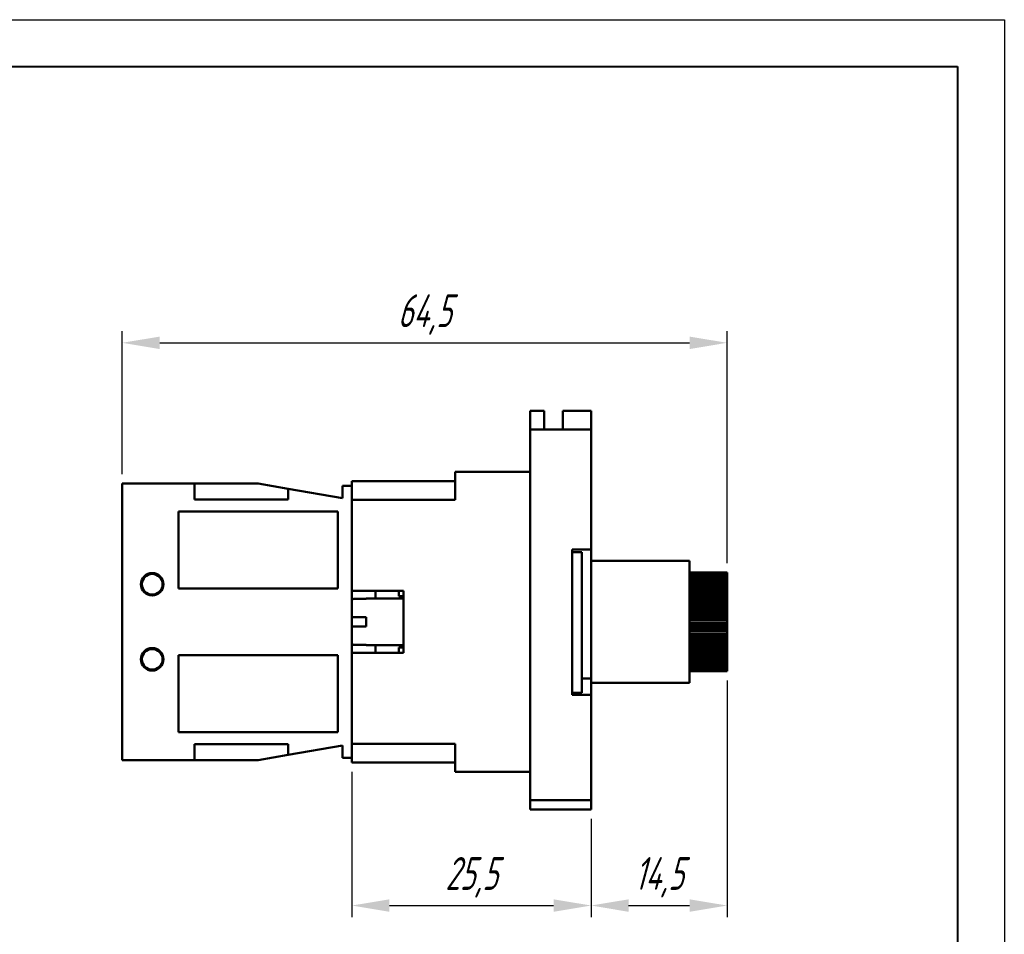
# Model space of a CAD drawing. Header units: millimetres. Extents: x 2381 to 2591, y 1129 to 1426.
# Tile 5 of 5: x 2486 to 2591, y 1328 to 1426. Entities that reach past the tile are written whole.
import ezdxf

# ---------------------------------------------------------------- set-up
doc = ezdxf.new("R2010")
doc.units = ezdxf.units.MM
for name, color, linetype, lineweight in [('main', 5, 'Continuous', 50), ('РАЗМЕРЫ', 7, 'Continuous', 25), ('ФОРМАТ', 7, 'Continuous', 25)]:
    doc.layers.add(name, color=color, linetype=linetype, lineweight=lineweight)
doc.styles.add('GOST', font='Gost.shx', dxfattribs={"width": 0.8, "oblique": 15, "height": 3.5})
doc.dimstyles.get("Standard").update_dxf_attribs({"dimtxt": 3.5, "dimasz": 4, "dimexe": 1.25, "dimexo": 1, "dimgap": 1, "dimtad": 1, "dimdec": 1, "dimrnd": 0.5, "dimtxsty": 'GOST', "dimcen": 0, "dimclrd": 256, "dimclre": 256, "dimclrt": 7, "dimadec": 0, "dimazin": 2, "dimtfac": 1, "dimtdec": 1, "dimtmove": 2, "dimatfit": 1, "dimfxl": 0, "dimtolj": 1, "dimtzin": 0, "dimlwd": -1, "dimlwe": -1, "dimarcsym": 0})

# ---------------------------------------------------------------- blocks, each defined once
blk = doc.blocks.new('*D338')
at = {"layer": 'Defpoints', "color": 0}
for p in [(2561.24, 1391.28), (2496.74, 1376.28), (2561.24, 1366.78)]:
    blk.add_point(p, dxfattribs=at)
at = {"layer": 'РАЗМЕРЫ'}
for p, q in [((2496.74, 1377.28), (2496.74, 1392.53)), ((2561.24, 1367.78), (2561.24, 1392.53)), ((2500.74, 1391.28), (2557.24, 1391.28))]:
    blk.add_line(p, q, dxfattribs=at)
for points in [[(2500.74, 1391.94), (2500.74, 1390.61), (2496.74, 1391.28)], [(2557.24, 1390.61), (2557.24, 1391.94), (2561.24, 1391.28)]]:
    blk.add_solid(points, dxfattribs=at)
at = {"layer": 'РАЗМЕРЫ', "color": 7, "insert": (2528.99, 1394.29), "char_height": 3.5, "attachment_point": 5, "style": 'GOST'}
blk.add_mtext('\\A1;64,5', dxfattribs=at)
blk = doc.blocks.new('*D339')
at = {"layer": 'Defpoints', "color": 0}
for p in [(2521.24, 1346.53), (2546.74, 1341.53), (2546.74, 1331.28)]:
    blk.add_point(p, dxfattribs=at)
at = {"layer": 'РАЗМЕРЫ'}
for p, q in [((2521.24, 1345.53), (2521.24, 1330.03)), ((2546.74, 1340.53), (2546.74, 1330.03)), ((2525.24, 1331.28), (2542.74, 1331.28))]:
    blk.add_line(p, q, dxfattribs=at)
for points in [[(2525.24, 1331.94), (2525.24, 1330.61), (2521.24, 1331.28)], [(2542.74, 1330.61), (2542.74, 1331.94), (2546.74, 1331.28)]]:
    blk.add_solid(points, dxfattribs=at)
at = {"layer": 'РАЗМЕРЫ', "color": 7, "insert": (2533.99, 1334.29), "char_height": 3.5, "attachment_point": 5, "style": 'GOST'}
blk.add_mtext('\\A1;25,5', dxfattribs=at)
blk = doc.blocks.new('*D341')
at = {"layer": 'Defpoints', "color": 0}
for p in [(2561.24, 1356.28), (2546.74, 1341.53), (2561.24, 1331.28)]:
    blk.add_point(p, dxfattribs=at)
at = {"layer": 'РАЗМЕРЫ'}
for p, q in [((2561.24, 1355.28), (2561.24, 1330.03)), ((2546.74, 1340.53), (2546.74, 1330.03)), ((2550.74, 1331.28), (2557.24, 1331.28))]:
    blk.add_line(p, q, dxfattribs=at)
for points in [[(2550.74, 1331.94), (2550.74, 1330.61), (2546.74, 1331.28)], [(2557.24, 1330.61), (2557.24, 1331.94), (2561.24, 1331.28)]]:
    blk.add_solid(points, dxfattribs=at)
at = {"layer": 'РАЗМЕРЫ', "color": 7, "insert": (2553.99, 1334.29), "char_height": 3.5, "attachment_point": 5, "style": 'GOST'}
blk.add_mtext('\\A1;14,5', dxfattribs=at)

msp = doc.modelspace()

# ---------------------------------------------------------------- linework, layer by layer
at = {"layer": 'main'}
for p, q in [((2541.74, 1384.03), (2540.24, 1384.03)), ((2540.24, 1382.03), (2540.24, 1384.03)), ((2541.74, 1384.03), (2541.74, 1382.03)), ((2546.74, 1384.03), (2543.74, 1384.03)), ((2543.74, 1382.03), (2543.74, 1384.03)), ((2546.74, 1384.03), (2546.74, 1382.03)), ((2540.24, 1382.03), (2546.74, 1382.03)), ((2540.24, 1380.53), (2540.24, 1382.03)), ((2546.74, 1382.03), (2546.74, 1380.53)), ((2540.24, 1344.03), (2540.24, 1380.53)), ((2546.74, 1369.23), (2546.74, 1380.53)), ((2532.24, 1377.53), (2540.24, 1377.53)), ((2532.24, 1376.83), (2532.24, 1377.53)), ((2532.24, 1376.83), (2532.24, 1374.53)), ((2540.24, 1376.83), (2540.24, 1346.23)), ((2496.74, 1376.28), (2504.44, 1376.28)), ((2496.74, 1346.78), (2496.74, 1376.28)), ((2504.44, 1376.28), (2504.44, 1374.58)), ((2504.44, 1376.28), (2511.24, 1376.28)), ((2514.44, 1375.72), (2511.24, 1376.28)), ((2514.44, 1374.58), (2514.44, 1375.72)), ((2514.44, 1375.72), (2520.24, 1374.7)), ((2520.24, 1374.7), (2520.24, 1376.03)), ((2520.24, 1376.03), (2521.24, 1376.03)), ((2532.24, 1376.53), (2521.24, 1376.53)), ((2521.24, 1376.53), (2521.24, 1374.53)), ((2504.44, 1374.58), (2514.44, 1374.58)), ((2521.24, 1374.53), (2521.24, 1364.83)), ((2532.24, 1374.53), (2521.24, 1374.53)), ((2502.74, 1373.28), (2502.74, 1365.08)), ((2519.74, 1373.28), (2502.74, 1373.28)), ((2519.74, 1365.08), (2519.74, 1373.28)), ((2544.74, 1369.23), (2546.74, 1369.23)), ((2544.74, 1369.23), (2544.74, 1353.73)), ((2546.74, 1355.49), (2546.74, 1369.23)), ((2544.74, 1368.95), (2545.74, 1368.95)), ((2545.74, 1368.95), (2545.74, 1368.75)), ((2545.74, 1368.75), (2545.74, 1354.15)), ((2557.24, 1368.03), (2546.74, 1368.03)), ((2557.24, 1368.03), (2557.24, 1355.03)), ((2561.24, 1366.78), (2557.24, 1366.78)), ((2557.24, 1366.77), (2561.24, 1366.77)), ((2561.24, 1366.76), (2557.24, 1366.76)), ((2557.24, 1366.73), (2561.24, 1366.73)), ((2561.24, 1366.72), (2557.24, 1366.72)), ((2557.24, 1366.67), (2561.24, 1366.67)), ((2561.24, 1366.65), (2557.24, 1366.65)), ((2557.24, 1366.59), (2561.24, 1366.59)), ((2561.24, 1366.56), (2557.24, 1366.56)), ((2557.24, 1366.48), (2561.24, 1366.48)), ((2561.24, 1366.44), (2557.24, 1366.44)), ((2557.24, 1366.34), (2561.24, 1366.34)), ((2561.24, 1366.3), (2557.24, 1366.3)), ((2557.24, 1366.18), (2561.24, 1366.18)), ((2561.24, 1366.14), (2557.24, 1366.14)), ((2561.24, 1366.78), (2561.24, 1366.77)), ((2561.24, 1366.76), (2561.24, 1366.77)), ((2561.24, 1366.76), (2561.24, 1366.73)), ((2561.24, 1366.72), (2561.24, 1366.73)), ((2561.24, 1366.72), (2561.24, 1366.67)), ((2561.24, 1366.65), (2561.24, 1366.67)), ((2561.24, 1366.65), (2561.24, 1366.59)), ((2561.24, 1366.56), (2561.24, 1366.59)), ((2561.24, 1366.56), (2561.24, 1366.48)), ((2561.24, 1366.44), (2561.24, 1366.48)), ((2561.24, 1366.44), (2561.24, 1366.34)), ((2561.24, 1366.3), (2561.24, 1366.34)), ((2561.24, 1366.3), (2561.24, 1366.18)), ((2561.24, 1366.14), (2561.24, 1366.18)), ((2561.24, 1366.14), (2561.24, 1366)), ((2502.74, 1365.08), (2519.74, 1365.08)), ((2557.24, 1366), (2561.24, 1366)), ((2561.24, 1365.95), (2557.24, 1365.95)), ((2557.24, 1365.8), (2561.24, 1365.8)), ((2561.24, 1365.74), (2557.24, 1365.74)), ((2557.24, 1365.58), (2561.24, 1365.58)), ((2561.24, 1365.52), (2557.24, 1365.52)), ((2557.24, 1365.34), (2561.24, 1365.34)), ((2561.24, 1365.27), (2557.24, 1365.27)), ((2557.24, 1365.08), (2561.24, 1365.08)), ((2557.24, 1365.01), (2561.24, 1365.01)), ((2561.24, 1365), (2557.24, 1365)), ((2561.24, 1365.95), (2561.24, 1366)), ((2561.24, 1365.95), (2561.24, 1365.8)), ((2561.24, 1365.74), (2561.24, 1365.8)), ((2561.24, 1365.74), (2561.24, 1365.58)), ((2561.24, 1365.52), (2561.24, 1365.58)), ((2561.24, 1365.52), (2561.24, 1365.34)), ((2561.24, 1365.27), (2561.24, 1365.34)), ((2561.24, 1365.27), (2561.24, 1365.08)), ((2561.24, 1365.01), (2561.24, 1365.08)), ((2561.24, 1365), (2561.24, 1365.01)), ((2561.24, 1365), (2561.24, 1364.8)), ((2526.74, 1364.83), (2521.24, 1364.83)), ((2521.24, 1364.83), (2521.24, 1363.77)), ((2522.74, 1363.98), (2521.44, 1363.98)), ((2526.74, 1364.03), (2522.74, 1364.03)), ((2522.74, 1363.98), (2522.74, 1364.03)), ((2523.74, 1364.03), (2523.74, 1364.83)), ((2526.24, 1364.83), (2526.24, 1364.28)), ((2526.74, 1364.28), (2526.24, 1364.28)), ((2526.74, 1361.53), (2526.74, 1364.83)), ((2557.24, 1364.8), (2561.24, 1364.8)), ((2557.24, 1364.73), (2561.24, 1364.73)), ((2561.24, 1364.72), (2557.24, 1364.72)), ((2557.24, 1364.5), (2561.24, 1364.5)), ((2557.24, 1364.43), (2561.24, 1364.43)), ((2561.24, 1364.42), (2557.24, 1364.42)), ((2557.24, 1364.19), (2561.24, 1364.19)), ((2557.24, 1364.13), (2561.24, 1364.13)), ((2561.24, 1364.11), (2557.24, 1364.11)), ((2561.24, 1364.73), (2561.24, 1364.8)), ((2561.24, 1364.72), (2561.24, 1364.73)), ((2561.24, 1364.72), (2561.24, 1364.5)), ((2561.24, 1364.43), (2561.24, 1364.5)), ((2561.24, 1364.42), (2561.24, 1364.43)), ((2561.24, 1364.42), (2561.24, 1364.19)), ((2561.24, 1364.13), (2561.24, 1364.19)), ((2561.24, 1364.11), (2561.24, 1364.13)), ((2561.24, 1364.11), (2561.24, 1363.87)), ((2521.24, 1362.03), (2521.24, 1363.77)), ((2557.24, 1363.87), (2561.24, 1363.87)), ((2557.24, 1363.81), (2561.24, 1363.81)), ((2561.24, 1363.78), (2557.24, 1363.78)), ((2557.24, 1363.54), (2561.24, 1363.54)), ((2557.24, 1363.47), (2561.24, 1363.47)), ((2561.24, 1363.45), (2557.24, 1363.45)), ((2557.24, 1363.2), (2561.24, 1363.2)), ((2557.24, 1363.13), (2561.24, 1363.13)), ((2561.24, 1363.1), (2557.24, 1363.1)), ((2561.24, 1363.81), (2561.24, 1363.87)), ((2561.24, 1363.78), (2561.24, 1363.81)), ((2561.24, 1363.78), (2561.24, 1363.54)), ((2561.24, 1363.47), (2561.24, 1363.54)), ((2561.24, 1363.45), (2561.24, 1363.47)), ((2561.24, 1363.45), (2561.24, 1363.2)), ((2561.24, 1363.13), (2561.24, 1363.2)), ((2561.24, 1363.1), (2561.24, 1363.13)), ((2561.24, 1363.1), (2561.24, 1362.84)), ((2521.24, 1362.03), (2521.24, 1361.03)), ((2521.44, 1362.03), (2522.74, 1362.03)), ((2522.74, 1361.03), (2522.74, 1362.03)), ((2557.24, 1362.84), (2561.24, 1362.84)), ((2557.24, 1362.78), (2561.24, 1362.78)), ((2561.24, 1362.75), (2557.24, 1362.75)), ((2557.24, 1362.49), (2561.24, 1362.49)), ((2557.24, 1362.43), (2561.24, 1362.43)), ((2561.24, 1362.39), (2557.24, 1362.39)), ((2557.24, 1362.12), (2561.24, 1362.12)), ((2557.24, 1362.07), (2561.24, 1362.07)), ((2561.24, 1362.03), (2557.24, 1362.03)), ((2561.24, 1362.78), (2561.24, 1362.84)), ((2561.24, 1362.75), (2561.24, 1362.78)), ((2561.24, 1362.75), (2561.24, 1362.49)), ((2561.24, 1362.43), (2561.24, 1362.49)), ((2561.24, 1362.39), (2561.24, 1362.43)), ((2561.24, 1362.39), (2561.24, 1362.12)), ((2561.24, 1362.07), (2561.24, 1362.12)), ((2561.24, 1362.03), (2561.24, 1362.07)), ((2561.24, 1362.03), (2561.24, 1361.76)), ((2521.24, 1359.28), (2521.24, 1361.03)), ((2522.74, 1361.03), (2521.44, 1361.03)), ((2526.74, 1358.23), (2526.74, 1361.53)), ((2557.24, 1361.76), (2561.24, 1361.76)), ((2557.24, 1361.71), (2561.24, 1361.71)), ((2561.24, 1361.66), (2557.24, 1361.66)), ((2557.24, 1361.39), (2561.24, 1361.39)), ((2557.24, 1361.34), (2561.24, 1361.34)), ((2561.24, 1361.29), (2557.24, 1361.29)), ((2557.24, 1361.03), (2561.24, 1361.03)), ((2557.24, 1360.98), (2561.24, 1360.98)), ((2561.24, 1360.93), (2557.24, 1360.93)), ((2561.24, 1361.71), (2561.24, 1361.76)), ((2561.24, 1361.66), (2561.24, 1361.71)), ((2561.24, 1361.66), (2561.24, 1361.39)), ((2561.24, 1361.34), (2561.24, 1361.39)), ((2561.24, 1361.29), (2561.24, 1361.34)), ((2561.24, 1361.29), (2561.24, 1361.03)), ((2561.24, 1360.98), (2561.24, 1361.03)), ((2561.24, 1360.93), (2561.24, 1360.98)), ((2561.24, 1360.93), (2561.24, 1360.66)), ((2557.24, 1360.66), (2561.24, 1360.66)), ((2557.24, 1360.62), (2561.24, 1360.62)), ((2561.24, 1360.57), (2557.24, 1360.57)), ((2557.24, 1360.3), (2561.24, 1360.3)), ((2557.24, 1360.27), (2561.24, 1360.27)), ((2561.24, 1360.21), (2557.24, 1360.21)), ((2557.24, 1359.95), (2561.24, 1359.95)), ((2557.24, 1359.92), (2561.24, 1359.92)), ((2561.24, 1359.86), (2557.24, 1359.86)), ((2561.24, 1360.62), (2561.24, 1360.66)), ((2561.24, 1360.57), (2561.24, 1360.62)), ((2561.24, 1360.57), (2561.24, 1360.3)), ((2561.24, 1360.27), (2561.24, 1360.3)), ((2561.24, 1360.21), (2561.24, 1360.27)), ((2561.24, 1360.21), (2561.24, 1359.95)), ((2561.24, 1359.92), (2561.24, 1359.95)), ((2561.24, 1359.86), (2561.24, 1359.92)), ((2561.24, 1359.86), (2561.24, 1359.61)), ((2521.24, 1359.28), (2521.24, 1358.23)), ((2521.44, 1359.08), (2522.74, 1359.08)), ((2522.74, 1359.03), (2522.74, 1359.08)), ((2522.74, 1359.03), (2526.74, 1359.03)), ((2523.74, 1358.23), (2523.74, 1359.03)), ((2526.24, 1358.23), (2526.24, 1358.78)), ((2526.74, 1358.78), (2526.24, 1358.78)), ((2557.24, 1359.61), (2561.24, 1359.61)), ((2557.24, 1359.58), (2561.24, 1359.58)), ((2561.24, 1359.51), (2557.24, 1359.51)), ((2557.24, 1359.27), (2561.24, 1359.27)), ((2557.24, 1359.25), (2561.24, 1359.25)), ((2561.24, 1359.18), (2557.24, 1359.18)), ((2557.24, 1358.94), (2561.24, 1358.94)), ((2557.24, 1358.93), (2561.24, 1358.93)), ((2561.24, 1358.86), (2557.24, 1358.86)), ((2561.24, 1359.58), (2561.24, 1359.61)), ((2561.24, 1359.51), (2561.24, 1359.58)), ((2561.24, 1359.51), (2561.24, 1359.27)), ((2561.24, 1359.25), (2561.24, 1359.27)), ((2561.24, 1359.18), (2561.24, 1359.25)), ((2561.24, 1359.18), (2561.24, 1358.94)), ((2561.24, 1358.93), (2561.24, 1358.94)), ((2561.24, 1358.86), (2561.24, 1358.93)), ((2561.24, 1358.86), (2561.24, 1358.63)), ((2502.74, 1357.98), (2519.74, 1357.98)), ((2502.74, 1349.78), (2502.74, 1357.98)), ((2519.74, 1357.98), (2519.74, 1349.78)), ((2521.24, 1358.23), (2521.24, 1348.53)), ((2526.74, 1358.23), (2521.24, 1358.23)), ((2557.24, 1358.63), (2561.24, 1358.63)), ((2557.24, 1358.62), (2561.24, 1358.62)), ((2561.24, 1358.55), (2557.24, 1358.55)), ((2557.24, 1358.33), (2561.24, 1358.33)), ((2557.24, 1358.32), (2561.24, 1358.32)), ((2561.24, 1358.25), (2557.24, 1358.25)), ((2557.24, 1358.05), (2561.24, 1358.05)), ((2557.24, 1358.05), (2561.24, 1358.05)), ((2561.24, 1357.98), (2557.24, 1357.98)), ((2557.24, 1357.78), (2561.24, 1357.78)), ((2561.24, 1357.72), (2557.24, 1357.72)), ((2561.24, 1358.62), (2561.24, 1358.63)), ((2561.24, 1358.55), (2561.24, 1358.62)), ((2561.24, 1358.55), (2561.24, 1358.33)), ((2561.24, 1358.32), (2561.24, 1358.33)), ((2561.24, 1358.25), (2561.24, 1358.32)), ((2561.24, 1358.25), (2561.24, 1358.05)), ((2561.24, 1358.05), (2561.24, 1358.05)), ((2561.24, 1357.98), (2561.24, 1358.05)), ((2561.24, 1357.98), (2561.24, 1357.78)), ((2561.24, 1357.72), (2561.24, 1357.78)), ((2561.24, 1357.72), (2561.24, 1357.54)), ((2557.24, 1357.54), (2561.24, 1357.54)), ((2561.24, 1357.47), (2557.24, 1357.47)), ((2557.24, 1357.31), (2561.24, 1357.31)), ((2561.24, 1357.25), (2557.24, 1357.25)), ((2557.24, 1357.1), (2561.24, 1357.1)), ((2561.24, 1357.05), (2557.24, 1357.05)), ((2557.24, 1356.91), (2561.24, 1356.91)), ((2561.24, 1356.87), (2557.24, 1356.87)), ((2557.24, 1356.75), (2561.24, 1356.75)), ((2561.24, 1356.71), (2557.24, 1356.71)), ((2557.24, 1356.61), (2561.24, 1356.61)), ((2561.24, 1357.47), (2561.24, 1357.54)), ((2561.24, 1357.47), (2561.24, 1357.31)), ((2561.24, 1357.25), (2561.24, 1357.31)), ((2561.24, 1357.25), (2561.24, 1357.1)), ((2561.24, 1357.05), (2561.24, 1357.1)), ((2561.24, 1357.05), (2561.24, 1356.91)), ((2561.24, 1356.87), (2561.24, 1356.91)), ((2561.24, 1356.87), (2561.24, 1356.75)), ((2561.24, 1356.71), (2561.24, 1356.75)), ((2561.24, 1356.71), (2561.24, 1356.61)), ((2561.24, 1356.58), (2561.24, 1356.61)), ((2561.24, 1356.58), (2557.24, 1356.58)), ((2557.24, 1356.49), (2561.24, 1356.49)), ((2561.24, 1356.47), (2557.24, 1356.47)), ((2557.24, 1356.4), (2561.24, 1356.4)), ((2561.24, 1356.38), (2557.24, 1356.38)), ((2557.24, 1356.33), (2561.24, 1356.33)), ((2561.24, 1356.32), (2557.24, 1356.32)), ((2557.24, 1356.29), (2561.24, 1356.29)), ((2561.24, 1356.29), (2557.24, 1356.29)), ((2557.24, 1356.28), (2561.24, 1356.28)), ((2561.24, 1356.58), (2561.24, 1356.49)), ((2561.24, 1356.47), (2561.24, 1356.49)), ((2561.24, 1356.47), (2561.24, 1356.4)), ((2561.24, 1356.38), (2561.24, 1356.4)), ((2561.24, 1356.38), (2561.24, 1356.33)), ((2561.24, 1356.32), (2561.24, 1356.33)), ((2561.24, 1356.32), (2561.24, 1356.29)), ((2561.24, 1356.29), (2561.24, 1356.29)), ((2561.24, 1356.29), (2561.24, 1356.28)), ((2545.74, 1355.49), (2546.74, 1355.49)), ((2546.74, 1355.49), (2546.74, 1353.73)), ((2546.74, 1355.03), (2557.24, 1355.03)), ((2545.74, 1353.95), (2544.74, 1353.95)), ((2544.74, 1353.73), (2546.74, 1353.73)), ((2545.74, 1354.15), (2545.74, 1353.95)), ((2546.74, 1344.03), (2546.74, 1353.73)), ((2519.74, 1349.78), (2502.74, 1349.78)), ((2504.44, 1348.48), (2514.44, 1348.48)), ((2504.44, 1346.78), (2504.44, 1348.48)), ((2514.44, 1348.48), (2514.44, 1347.34)), ((2514.44, 1347.34), (2520.24, 1348.35)), ((2520.24, 1348.35), (2520.24, 1347.03)), ((2532.24, 1348.53), (2521.24, 1348.53)), ((2521.24, 1348.53), (2521.24, 1346.53)), ((2532.24, 1348.53), (2532.24, 1346.23)), ((2514.44, 1347.34), (2511.24, 1346.78)), ((2504.44, 1346.78), (2496.74, 1346.78)), ((2511.24, 1346.78), (2504.44, 1346.78)), ((2520.24, 1347.03), (2521.24, 1347.03)), ((2532.24, 1346.53), (2521.24, 1346.53)), ((2532.24, 1345.53), (2532.24, 1346.23)), ((2540.24, 1345.53), (2532.24, 1345.53)), ((2540.24, 1342.53), (2540.24, 1344.03)), ((2546.74, 1344.03), (2546.74, 1342.53)), ((2546.74, 1342.53), (2540.24, 1342.53)), ((2540.24, 1342.53), (2540.24, 1341.77)), ((2546.74, 1342.53), (2546.74, 1341.77)), ((2540.24, 1341.53), (2540.24, 1341.77)), ((2546.74, 1341.53), (2540.24, 1341.53)), ((2546.74, 1341.77), (2546.74, 1341.53))]:
    msp.add_line(p, q, dxfattribs=at)
for centre, radius in [((2499.94, 1365.53), 1.2), ((2499.94, 1365.53), 1.1), ((2499.94, 1357.53), 1.2), ((2499.94, 1357.53), 1.1)]:
    msp.add_circle(centre, radius, dxfattribs=at)
for points, knots in [([(2521.24, 1363.77), (2521.24, 1363.79), (2521.25, 1363.84), (2521.28, 1363.9), (2521.33, 1363.95), (2521.39, 1363.97), (2521.43, 1363.97), (2521.44, 1363.98)], [0, 0, 0, 0, 0.220971, 0.442039, 0.660257, 0.87378, 1, 1, 1, 1]), ([(2521.44, 1362.03), (2521.42, 1362.03), (2521.37, 1362.03), (2521.31, 1362.03), (2521.27, 1362.03), (2521.24, 1362.03), (2521.24, 1362.03), (2521.24, 1362.03)], [0, 0, 0, 0, 0.209, 0.417937, 0.628647, 0.843452, 1, 1, 1, 1]), ([(2521.24, 1361.03), (2521.24, 1361.03), (2521.25, 1361.03), (2521.28, 1361.03), (2521.33, 1361.03), (2521.39, 1361.03), (2521.43, 1361.03), (2521.44, 1361.03)], [0, 0, 0, 0, 0.220971, 0.442039, 0.660257, 0.87378, 1, 1, 1, 1]), ([(2521.44, 1359.08), (2521.42, 1359.08), (2521.37, 1359.08), (2521.31, 1359.12), (2521.27, 1359.17), (2521.24, 1359.23), (2521.24, 1359.26), (2521.24, 1359.28)], [0, 0, 0, 0, 0.209001, 0.417936, 0.628646, 0.843452, 1, 1, 1, 1])]:
    msp.add_open_spline(points, degree=3, knots=knots, dxfattribs=at)
at = {"layer": 'ФОРМАТ', "ltscale": 5}
msp.add_line((2380.81, 1425.73), (2590.81, 1425.73), dxfattribs=at)
at = {"layer": 'ФОРМАТ', "linetype": 'ByBlock', "ltscale": 5}
msp.add_line((2590.81, 1425.73), (2590.81, 1128.73), dxfattribs=at)
at = {"layer": 'ФОРМАТ', "lineweight": 40, "ltscale": 5}
for p, q in [((2388.81, 1420.73), (2585.81, 1420.73)), ((2585.81, 1420.73), (2585.81, 1133.73))]:
    msp.add_line(p, q, dxfattribs=at)

# ---------------------------------------------------------------- dimensions: what is measured, and where the dimension line sits
at = {"layer": 'РАЗМЕРЫ'}
for base, p1, p2, picture, middle in [((2561.24, 1391.28), (2496.74, 1376.28), (2561.24, 1366.78), '*D338', (2528.99, 1394.29)), ((2561.24, 1331.28), (2546.74, 1341.53), (2561.24, 1356.28), '*D341', (2553.99, 1334.29)), ((2546.74, 1331.28), (2521.24, 1346.53), (2546.74, 1341.53), '*D339', (2533.99, 1334.29))]:
    dim = msp.add_linear_dim(base=base, p1=p1, p2=p2, dimstyle='Standard', override={"dimlfac": 1, "dimtxsty": 'GOST', "dimsah": 1, "dimtmove": 1, "dimtolj": 1}, dxfattribs=at)
    dim.commit()
    dim.dimension.update_dxf_attribs({"geometry": picture, "text_midpoint": middle})

doc.saveas('drawing.dxf')
